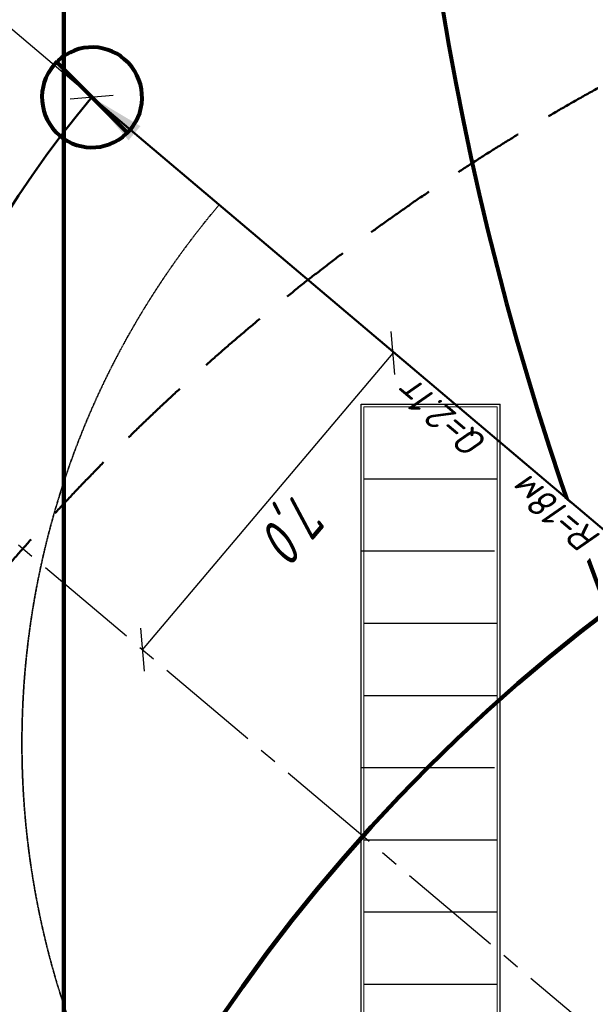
# Model space of a CAD drawing. Header units: millimetres. Extents: x 2204655785 to 2205143108, y 485765510 to 486291538.
# Tile 37 of 156: x 2204893463 to 2204903722, y 486181588 to 486199287. Entities that reach past the tile are written whole.
import ezdxf
from ezdxf.enums import TextEntityAlignment as Align
from ezdxf.lldxf.tags import DXFTag

# ---------------------------------------------------------------- set-up
doc = ezdxf.new("R2010")
doc.units = ezdxf.units.MM
for name, pattern in [('DASHED2', [9.524999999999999, 6.35, -3.175]), ('НЕВИДИМАЯX2', [19.049999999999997, 12.7, -6.35]), ('ОСЕВАЯ2', [28.575000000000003, 19.05, -3.175, 3.175, -3.175])]:
    doc.linetypes.add(name, pattern=pattern)
for name, color, linetype in [('206ППР Панелевоз', 7, 'Continuous'), ('ППР_Автокран СКАТ-40', 7, 'Continuous'), ('ППР_Автокран_Линия предупреждения', 1, 'Continuous'), ('ППР_Автокран_Опасная зона', 1, 'Continuous'), ('ППР_Автокран_Стрела', 7, 'Continuous'), ('ППР_Автокран_Стрела_15м', 7, 'Continuous'), ('ППР_Дороги рабочие', 30, 'Continuous'), ('ППР_Опасная зона от крана', 1, 'Continuous'), ('ППР_Разрез', 5, 'Continuous'), ('ППР_СКЛАД №2', 7, 'Continuous'), ('ППР_Стрела', 7, 'Continuous')]:
    doc.layers.add(name, color=color, linetype=linetype)
doc.styles.add('Без высоты', font='GOST_Common Italic.ttf', dxfattribs={"width": 0.8})
doc.styles.add('ППРк_М1-1', font='GOST_Common Italic.ttf', dxfattribs={"height": 800})
doc.styles.add('ППРк_М1-1кран', font='GOST_Common Italic.ttf', dxfattribs={"width": 0.8, "height": 600})
tags = doc.linetypes.add('опасная зона_Кран', pattern='A,30,-8,4,-8,30,-8,4,-8,30,-8,4,[230,Bbox.shx,S=2.5,R=0,X=0,Y=-10],-6', length=148).pattern_tags.tags
tags[24] = DXFTag(74, 5)
doc.dimstyles.new('Без высоты текста', dxfattribs={"dimtxt": 800, "dimasz": 550, "dimexe": 1.5, "dimexo": 0.675, "dimgap": 100, "dimtad": 1, "dimdec": 1, "dimlfac": 0.001, "dimzin": 1, "dimtxsty": 'Без высоты', "dimblk": 'OBLIQUE', "dimcen": 250, "dimclrd": 256, "dimclre": 256, "dimclrt": 256, "dimadec": 0, "dimazin": 0, "dimtfac": 1, "dimtdec": 1, "dimtmove": 0, "dimatfit": 3, "dimfxl": 1, "dimtfill": 1, "dimfrac": 2, "dimarcsym": 0})
doc.dimstyles.new('ППРк_М1-1', dxfattribs={"dimtxt": 800, "dimasz": 550, "dimexe": 1.5, "dimexo": 0.675, "dimgap": 100, "dimtad": 1, "dimdec": 1, "dimlfac": 0.001, "dimzin": 1, "dimtxsty": 'ППРк_М1-1', "dimblk": 'OBLIQUE', "dimcen": 250, "dimclrd": 256, "dimclre": 256, "dimclrt": 256, "dimadec": 0, "dimazin": 0, "dimtfac": 1, "dimtdec": 1, "dimtmove": 0, "dimatfit": 3, "dimfxl": 1, "dimtfill": 1, "dimfrac": 2, "dimarcsym": 0})

# ---------------------------------------------------------------- blocks, each defined once
blk = doc.blocks.new('*U374')
at = {"layer": 'ППР_Опасная зона от крана', "linetype": 'опасная зона_Кран', "lineweight": 80, "ltscale": 100}
blk.add_arc((135.0000000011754, -2.756905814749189e-12), 54570, 90, 270, dxfattribs=at)
at = {"style": 'ППРк_М1-1', "width": 0.8}
for tag, p, height, flags in [('ОПАСНАЯ_ЗОНА', (25480.86349566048, 21929.54864936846), 800, 1), ('ОТЛЕТ_ГРУЗА', (25413.71794504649, 20678.22478634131), 800, 1), ('Кол-во_элементов', (2695.658620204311, -1978.247657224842), 1200, 8)]:
    blk.add_attdef(tag, p, '', height=height, dxfattribs=dict(at, flags=flags))
at = {"style": 'ППРк_М1-1', "width": 0.8, "flags": 8}
blk.add_attdef('МАРКА_КРАНА', text='', height=1200, dxfattribs=at).set_placement((8837.500000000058, 818.1705151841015), align=Align.CENTER)
blk.add_attdef('ВЫСОТА', text='', height=1200, dxfattribs=at).set_placement((9134.892518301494, -8454.019769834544), align=Align.MIDDLE_CENTER)
at = {"layer": 'Defpoints', "style": 'ППРк_М1-1', "width": 0.8, "flags": 1}
for tag, p in [('МАКСИМАЛЬНАЯ_ДЛИНА_ГРУЗА', (25470.43245178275, 19233.21998733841)), ('ШИРИНА_ГРУЗА', (25397.00754551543, 17803.51326374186))]:
    blk.add_attdef(tag, p, '', height=800, dxfattribs=at)
at = {"layer": 'ППР_Разрез', "style": 'ППРк_М1-1кран', "width": 0.8, "flags": 8}
for tag, p in [('РАЗРЕЗ2', (-1027.850051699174, 55181.16719955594)), ('РАЗРЕЗ', (-1731.871232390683, -54129.29106883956))]:
    blk.add_attdef(tag, p, '', height=800, dxfattribs=at)
at = {"layer": 'ППР_Стрела', "style": 'ППРк_М1-1кран', "width": 0.8, "flags": 8}
for tag, p, rotation in [('ВЫСОТА_КРЮКА_ГОРИЗ', (-22781.63655580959, 24557.60636817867), 317.0000000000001), ('ВЫСОТА_КРЮКА_НАКЛ', (-23522.05852620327, 23711.3998985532), 317.0000000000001), ('ГАБАРИТ_СТРЕЛЫ', (-25019.84159903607, 21408.71984927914), 317), ('ВЫЛЕТ', (-19745.37605332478, 16966.5384373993), 317)]:
    blk.add_attdef(tag, p, '', height=800, rotation=rotation, dxfattribs=at)
blk = doc.blocks.new('*U443')
at = {"layer": 'ППР_Опасная зона от крана', "linetype": 'опасная зона_Кран', "lineweight": 80, "ltscale": 100}
blk.add_arc((135.0000000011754, -2.756905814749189e-12), 50270, 90, 270, dxfattribs=at)
at = {"layer": 'ППР_Стрела', "linetype": 'НЕВИДИМАЯX2', "lineweight": 50, "ltscale": 100}
blk.add_arc((135.000000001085, 8.731149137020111e-11), 38700, 90, 270, dxfattribs=at)
at = {"layer": 'ППР_Стрела', "linetype": 'Continuous', "lineweight": 100}
blk.add_arc((135.000000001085, 8.731149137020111e-11), 30700, 90, 270, dxfattribs=at)
at = {"style": 'ППРк_М1-1', "width": 0.8}
for tag, p, height, flags in [('ОПАСНАЯ_ЗОНА', (25480.86349566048, 21929.54864936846), 800, 1), ('ОТЛЕТ_ГРУЗА', (25413.71794504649, 20678.22478634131), 800, 1), ('Кол-во_элементов', (2695.658620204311, -1978.247657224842), 1200, 8)]:
    blk.add_attdef(tag, p, '', height=height, dxfattribs=dict(at, flags=flags))
at = {"style": 'ППРк_М1-1', "width": 0.8, "flags": 8}
blk.add_attdef('МАРКА_КРАНА', text='', height=1200, dxfattribs=at).set_placement((8837.500000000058, 818.1705151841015), align=Align.CENTER)
blk.add_attdef('ВЫСОТА', text='', height=1200, dxfattribs=at).set_placement((9134.892518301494, -8454.019769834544), align=Align.MIDDLE_CENTER)
at = {"layer": 'Defpoints', "style": 'ППРк_М1-1', "width": 0.8, "flags": 1}
for tag, p in [('МАКСИМАЛЬНАЯ_ДЛИНА_ГРУЗА', (25470.43245178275, 19233.21998733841)), ('ШИРИНА_ГРУЗА', (25397.00754551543, 17803.51326374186))]:
    blk.add_attdef(tag, p, '', height=800, dxfattribs=at)
at = {"layer": 'ППР_Разрез', "style": 'ППРк_М1-1кран', "width": 0.8, "flags": 8}
for tag, p in [('РАЗРЕЗ2', (-1027.850051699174, 55181.16719955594)), ('РАЗРЕЗ', (-1731.871232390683, -54129.29106883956))]:
    blk.add_attdef(tag, p, '', height=800, dxfattribs=at)
at = {"layer": 'ППР_Стрела', "style": 'ППРк_М1-1кран', "width": 0.8, "flags": 8}
for tag, p, rotation in [('ВЫСОТА_КРЮКА_ГОРИЗ', (-19652.88990890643, 21607.87003767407), 317.0000000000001), ('ГАБАРИТ_СТРЕЛЫ', (-25019.84159903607, 21408.71984927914), 317), ('ВЫСОТА_КРЮКА_НАКЛ', (-20393.31187930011, 20761.66356804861), 317.0000000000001), ('ВЫЛЕТ', (-16616.62940642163, 14016.80210689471), 317)]:
    blk.add_attdef(tag, p, '', height=800, rotation=rotation, dxfattribs=at)
blk = doc.blocks.new('*D779')
at = {"layer": 'Defpoints', "color": 0, "transparency": 16777216}
for p in [(-3.752409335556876, 4.12280107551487), (13739.99003384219, -11615.12842047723), (13740.45875068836, -11614.57395697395)]:
    blk.add_point(p, dxfattribs=at)
at = {"layer": 'ППР_Автокран_Стрела', "lineweight": -2, "transparency": 16777216}
for p, q in [((-4.188179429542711, 3.607311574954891), (-5.189504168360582, 2.422805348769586)), ((-4.221126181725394, 3.568337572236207), (12976.30188486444, -10969.54309605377)), ((13740.02298059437, -11615.08944647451), (13739.02165585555, -11616.2739527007))]:
    blk.add_line(p, q, dxfattribs=at)
at = {"layer": 'ППР_Автокран_Стрела', "transparency": 16777216}
blk.add_solid([(13083.89943893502, -10842.26173789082), (12868.70433079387, -11096.82445421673), (13739.99003384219, -11615.12842047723)], dxfattribs=at)
at = {"layer": 'ППР_Автокран_Стрела', "transparency": 16777216, "insert": (6415.938262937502, -4964.680161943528), "char_height": 800, "attachment_point": 5, "rotation": 319.7904247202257, "style": 'ППРк_М1-1', "bg_fill": 3, "box_fill_scale": 1.1, "bg_fill_color": 256, "bg_fill_true_color": 13158600, "bg_fill_transparency": 0}
blk.add_mtext('{\\H0.625x;R=18м   Q=2.1т}', dxfattribs=at)
blk = doc.blocks.new('_None')
blk = doc.blocks.new('*D769')
at = {"layer": 'Defpoints', "color": 0, "transparency": 16777216}
for p in [(-4.370690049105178, 4.645508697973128), (-4.370714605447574, 4.64490625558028), (-661.4483789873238, -2160.967156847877), (-13835.48064745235, -11514.14044040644), (13742.0109844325, -11616.83697495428)]:
    blk.add_point(p, dxfattribs=at)
at = {"layer": 'ППР_Автокран_Стрела', "lineweight": -2, "transparency": 16777216}
blk.add_arc((-4.370343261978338, 4.645215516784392), 2263.10152056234, 233.7471633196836, 305.8290619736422, dxfattribs=at)
at = {"layer": 'ППР_Автокран_Стрела', "transparency": 16777216}
for points in [[(-1405.442348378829, -1887.141209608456), (-1279.866579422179, -1753.567868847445), (-1743.374486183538, -1443.627232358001)], [(1258.086915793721, -1762.953598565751), (1382.671315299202, -1897.452068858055), (1723.874526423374, -1456.449635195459)]]:
    blk.add_solid(points, dxfattribs=at)
at = {"layer": 'ППР_Автокран_Стрела', "transparency": 16777216, "insert": (-7.961838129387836, -1758.452647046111), "char_height": 600, "width": 533.0277023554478, "attachment_point": 5, "rotation": 359.88328656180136, "style": 'Без высоты', "bg_fill": 3, "box_fill_scale": 1.1, "bg_fill_color": 256, "bg_fill_true_color": 13158600, "bg_fill_transparency": 0}
blk.add_mtext('100°', dxfattribs=at)
blk = doc.blocks.new('_Oblique')
at = {"color": 0, "linetype": 'ByBlock', "lineweight": -2}
blk.add_line((-0.5, -0.5), (0.5, 0.5), dxfattribs=at)
blk = doc.blocks.new('*D772')
at = {"layer": 'Defpoints', "color": 0, "transparency": 16777216}
for p in [(36810.14629627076, 28053.88383414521), (36810.14629627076, 28053.88383414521), (32302.1838648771, 22721.67494914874)]:
    blk.add_point(p, dxfattribs=at)
at = {"layer": 'ППР_Автокран_Линия предупреждения', "lineweight": -2, "transparency": 16777216}
for p, q in [((32302.18386487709, 22721.67494914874), (36810.14629627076, 28053.88383414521)), ((36809.63082435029, 28054.31962503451), (36809.00080311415, 28054.85225834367)), ((32301.66839295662, 22722.11074003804), (32301.03837172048, 22722.6433733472))]:
    blk.add_line(p, q, dxfattribs=at)
at = {"layer": 'ППР_Автокран_Линия предупреждения', "lineweight": -2, "transparency": 16777216, "xscale": 550, "yscale": 550, "zscale": 550}
for p, rotation in [((36810.14629627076, 28053.88383414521), 49.788113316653), ((32302.18386487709, 22721.67494914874), 229.788113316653)]:
    blk.add_blockref('_Oblique', p, dxfattribs=dict(at, rotation=rotation))
at = {"layer": 'ППР_Автокран_Линия предупреждения', "transparency": 16777216, "insert": (34113.24106001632, 25762.23674838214), "char_height": 800, "attachment_point": 5, "rotation": 49.78811331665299, "style": 'Без высоты', "bg_fill": 3, "box_fill_scale": 1.1, "bg_fill_color": 256, "bg_fill_true_color": 13158600, "bg_fill_transparency": 0}
blk.add_mtext('7,0', dxfattribs=at)
blk = doc.blocks.new('*U486')
at = {"layer": 'ППР_Стрела', "linetype": 'Continuous', "lineweight": 80, "ltscale": 0.5}
blk.add_lwpolyline([(625.8815920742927, -646.739694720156, 304.8605069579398), (617.3422800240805, -654.8958003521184, 304.8605069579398)], format="xyb", dxfattribs=at)
blk.add_lwpolyline([(-636.3961030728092, 636.3961030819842), (650.0000000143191, -650.0000000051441)], dxfattribs=at)
at = {"layer": 'ППР_Стрела', "style": 'ППРк_М1-1', "width": 0.8, "flags": 8}
blk.add_attdef('ОБОЗНАЧЕНИЕ', (-1845.372935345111, -329.9781037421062), '', height=1200, dxfattribs=at)
blk = doc.blocks.new('*D775')
at = {"layer": 'Defpoints', "color": 0, "transparency": 16777216}
for p in [(37719.17672818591, 18117.9611133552), (46115.07551056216, 11021.74619917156), (46115.07551056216, 11021.74619917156)]:
    blk.add_point(p, dxfattribs=at)
at = {"layer": 'ППР_Автокран_Опасная зона', "lineweight": -2, "transparency": 16777216}
for p, q in [((37719.17672818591, 18117.9611133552), (46115.07551056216, 11021.74619917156)), ((37719.61245261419, 18118.4766414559), (37720.14500469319, 18119.10673135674)), ((46115.51123499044, 11022.26172727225), (46116.04378706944, 11022.8918171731))]:
    blk.add_line(p, q, dxfattribs=at)
at = {"layer": 'ППР_Автокран_Опасная зона', "lineweight": -2, "transparency": 16777216, "xscale": 550, "yscale": 550, "zscale": 550}
for p, rotation in [((37719.17672818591, 18117.9611133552), 139.7955001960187), ((46115.07551056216, 11021.74619917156), 319.7955001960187)]:
    blk.add_blockref('_Oblique', p, dxfattribs=dict(at, rotation=rotation))
at = {"layer": 'ППР_Автокран_Опасная зона', "transparency": 16777216, "insert": (42291.52636885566, 15012.82595019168), "char_height": 800, "attachment_point": 5, "rotation": 319.79550019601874, "style": 'Без высоты', "bg_fill": 3, "box_fill_scale": 1.1, "bg_fill_color": 256, "bg_fill_true_color": 13158600, "bg_fill_transparency": 0}
blk.add_mtext('11,0', dxfattribs=at)
blk = doc.blocks.new('*U789')
for p, q in [((-16075.5277480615, 2653.769683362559), (-16075.52774806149, 253.7696833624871)), ((-14778.18227114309, 2604.90472710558), (-14778.18227114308, 204.9047271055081)), ((-13480.83679422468, 2653.769683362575), (-13480.83679422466, 253.769683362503)), ((-12183.49131730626, 2653.769683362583), (-12183.49131730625, 253.7696833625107)), ((-10886.14584038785, 2604.904727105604), (-10886.14584038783, 204.9047271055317)), ((-9588.800363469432, 2653.769683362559), (-9588.800363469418, 253.7696833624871)), ((-8291.454886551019, 2653.769683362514), (-8291.454886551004, 253.7696833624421)), ((-6994.109409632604, 2653.769683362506), (-6994.10940963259, 253.7696833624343))]:
    blk.add_line(p, q)
at = {"layer": '206ППР Панелевоз'}
for p, q in [((-2300.497633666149, 2703.769683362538), (-17422.87322497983, 2703.769683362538)), ((-17422.87322497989, 203.7696833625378), (-17422.87322497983, 2703.769683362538)), ((-2300.497633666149, 203.7696833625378), (-17422.87322497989, 203.7696833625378))]:
    blk.add_line(p, q, dxfattribs=at)
at = {"layer": '206ППР Панелевоз', "lineweight": 9}
for p, q in [((-17372.87322497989, 253.7696833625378), (-17372.87322497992, 2653.769683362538)), ((-2350.497633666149, 2653.76968336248), (-17372.87322497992, 2653.769683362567)), ((-2350.497633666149, 253.7696833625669), (-17372.87322497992, 253.7696833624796)), ((-16772.77506792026, 203.777320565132), (-16772.77554687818, 201.6473315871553)), ((-16753.7751490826, 203.797574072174), (-16772.77506792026, 203.777320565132)), ((-16772.77506792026, 203.777320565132), (-16756.0681540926, 203.7031792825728)), ((-16756.0681540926, 203.7031792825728), (-16753.87640459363, 203.7791001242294)), ((-16753.87640459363, 203.7791001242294), (-16753.7751490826, 203.797574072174)), ((-16753.7751490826, 203.797574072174), (-16753.83400178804, 205.7525570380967)), ((-16753.83400178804, 205.7525570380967), (-16753.7751490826, 203.797574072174)), ((-15062.2284050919, 203.7745942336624), (-15062.22888404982, 201.6446052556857)), ((-15043.22848625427, 203.7948477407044), (-15062.2284050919, 203.7745942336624)), ((-15062.2284050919, 203.7745942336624), (-15045.52149126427, 203.7004529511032)), ((-15045.52149126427, 203.7004529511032), (-15043.32974176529, 203.7763737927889)), ((-15043.32974176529, 203.7763737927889), (-15043.22848625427, 203.7948477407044)), ((-15043.22848625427, 203.7948477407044), (-15043.28733895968, 205.7498307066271)), ((-15043.28733895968, 205.7498307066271), (-15043.22848625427, 203.7948477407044))]:
    blk.add_line(p, q, dxfattribs=at)
for p in [(-14732.85646621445, 2703.766956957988), (-16443.40312904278, 203.769683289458), (-14732.85646621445, 203.7669569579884)]:
    blk.add_point(p, dxfattribs=at)
blk = doc.blocks.new('Бортовой панелевоз')
at = {"layer": 'ППР_СКЛАД №2'}
blk.add_blockref('*U789', (26722.29473926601, 14240.28224387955), dxfattribs=at)
blk = doc.blocks.new('*U778')
at = {"layer": 'ППР_Автокран_Линия предупреждения', "color": 1, "linetype": 'ОСЕВАЯ2', "ltscale": 100}
blk.add_line((29.42255829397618, 9142.433665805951), (17179.43821275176, -5356.553139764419), dxfattribs=at)
at = {"layer": 'ППР_Автокран_Стрела', "lineweight": 50}
blk.add_line((-4.370690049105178, 4.645508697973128), (13742.0109844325, -11616.83697495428), dxfattribs=at)
blk.add_arc((-3.648832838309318, 4.558646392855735), 18000, 319.7868410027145, 219.7864304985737, dxfattribs=at)
at = {"layer": 'ППР_Автокран_Стрела_15м', "linetype": 'DASHED2', "lineweight": 35}
blk.add_arc((0.2172133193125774, 1.421839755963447), 15000, 319.786202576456, 219.7674369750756, dxfattribs=at)
at = {"layer": 'ППР_Автокран_Стрела'}
dim = blk.add_linear_dim(base=(13739.99003384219, -11615.12842047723), p1=(-3.752409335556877, 4.122801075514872), p2=(13740.45875068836, -11614.57395697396), angle=319.79042472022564, text='{\\H0.625x;R=18м   Q=2.1т}', dimstyle='ППРк_М1-1', override={"dimasz": 1000, "dimblk1": 'None', "dimsah": 1}, dxfattribs=at)
dim.commit()
dim.dimension.update_dxf_attribs({"geometry": '*D779', "text_midpoint": (6189.616589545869, -5232.40492780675), "dimtype": 161})
at = {"layer": 'ППР_Автокран_Опасная зона', "color": 1, "linetype": 'опасная зона_Кран', "lineweight": 80, "ltscale": 100}
blk.add_arc((-3.648832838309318, 4.558646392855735), 29000, 319.7885373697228, 219.7881119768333, dxfattribs=at)
at = {"layer": 'ППР_Автокран_Стрела'}
dim = blk.add_angular_dim_2l(base=(-661.4483789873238, -2160.967156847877), line1=((-4.370690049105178, 4.645508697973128), (13742.0109844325, -11616.83697495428)), line2=((-4.370714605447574, 4.644906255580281), (-13835.48064745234, -11514.14044040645)), dimstyle='Без высоты текста', override={"dimtxt": 600, "dimgap": 200, "dimsah": 1}, dxfattribs=at)
dim.commit()
dim.dimension.update_dxf_attribs({"geometry": '*D769', "text_midpoint": (-8.980354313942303, -2258.451609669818), "dimtype": 130})
blk.add_blockref('*U486', (13739.99003382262, -11615.1284204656), dxfattribs=at)
at = {"layer": 'ППР_Автокран_Линия предупреждения'}
dim = blk.add_aligned_dim(p1=(8329.799118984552, -7018.216533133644), p2=(12837.76155037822, -1686.007648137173), distance=2.6676215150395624e-12, dimstyle='Без высоты текста', dxfattribs=at)
dim.commit()
dim.dimension.update_dxf_attribs({"geometry": '*D772', "text_midpoint": (10140.85631412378, -3977.654733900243), "insert": (-23972.38474589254, -29739.89148228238)})
at = {"layer": 'ППР_Автокран_Опасная зона'}
dim = blk.add_aligned_dim(p1=(13746.79198229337, -11621.93036892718), p2=(22142.69076466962, -18718.14528311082), distance=-5.422024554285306e-12, dimstyle='Без высоты текста', dxfattribs=at)
dim.commit()
dim.dimension.update_dxf_attribs({"geometry": '*D775', "text_midpoint": (18319.14162296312, -14727.0655320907), "insert": (-23972.38474589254, -29739.89148228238)})

msp = doc.modelspace()

# ---------------------------------------------------------------- block references
msp.add_blockref('*U374', (2204954762.065516, 486208475.7545233))

# ---------------------------------------------------------------- next in the draw order: block references
at = {"rotation": 270}
msp.add_blockref('*U443', (2204922508.321666, 486164273.5441123), dxfattribs=at)

# ---------------------------------------------------------------- next in the draw order: linework, layer by layer
at = {"layer": 'ППР_Дороги рабочие', "lineweight": 100}
msp.add_line((2204894258.321666, 486131028.5441123), (2204894258.321666, 486206385.0225999), dxfattribs=at)

# ---------------------------------------------------------------- next in the draw order: block references
at = {"layer": 'ППР_Автокран СКАТ-40', "rotation": 180}
msp.add_blockref('*U778', (2204908503.750471, 486186276.0440883), dxfattribs=at)

# ---------------------------------------------------------------- next in the draw order: linework, layer by layer
msp.add_lwpolyline([(2205043258.32587, 486291527.1115193), (2205049258.316713, 486291537.5941566), (2205049288.753482, 486274116.3733029, 0.4137019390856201), (2205061288.735168, 486262137.3385773), (2205072258.325549, 486262137.3385773), (2205072258.325549, 486106028.5441123), (2204894258.321666, 486106028.5441123), (2204894258.321666, 486206385.0225999), (2204918645.818742, 486247175.7545232), (2205031314.828899, 486247175.7545233, 0.4158372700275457), (2205043267.685109, 486259128.6107324), (2205043258.32587, 486291527.1115193)], format="xyb")

# ---------------------------------------------------------------- next in the draw order: block references
at = {"rotation": 270}
msp.add_blockref('Бортовой панелевоз', (2204885156.440303, 486201674.7744786), dxfattribs=at)

doc.saveas('drawing.dxf')
